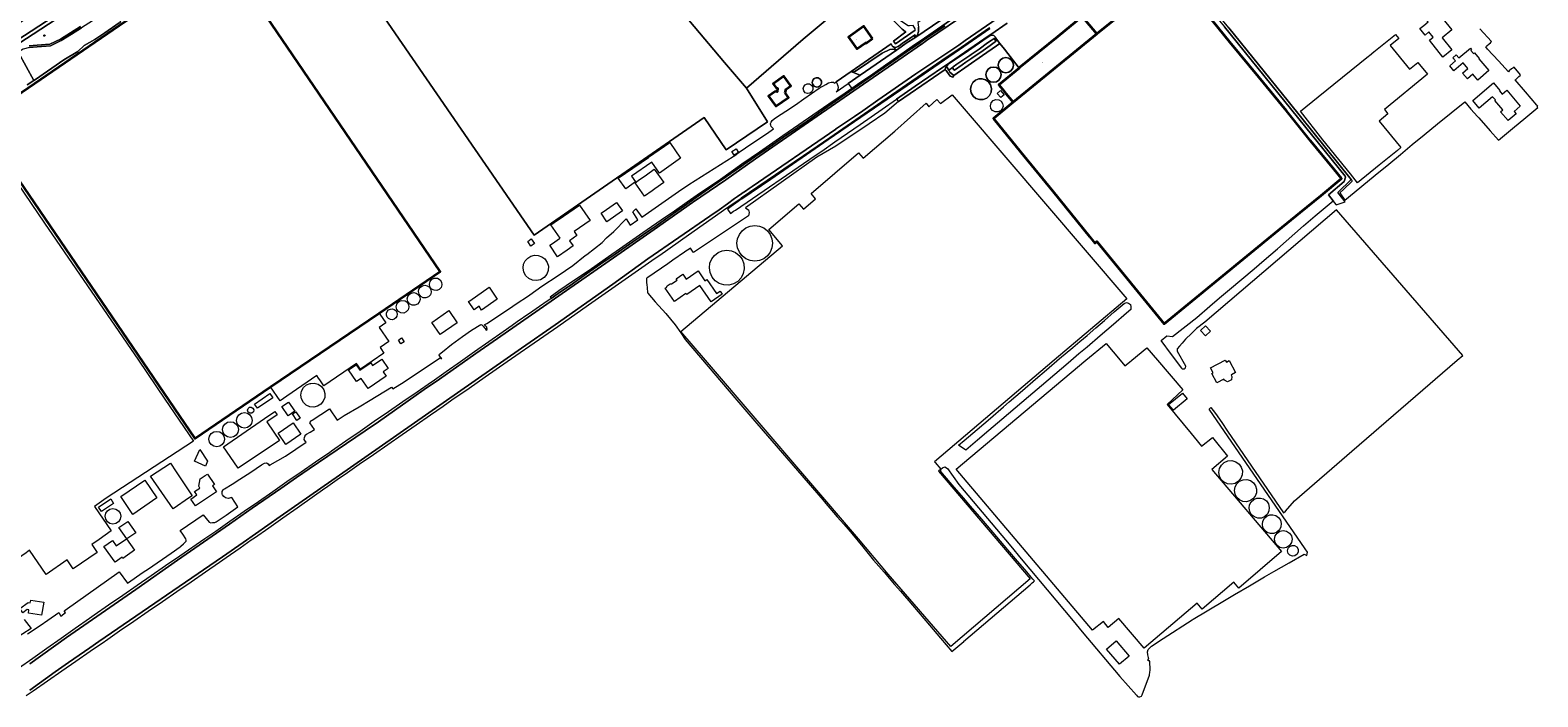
# Model space of a CAD drawing. Header units: metres. Extents: x 73718 to 76933, y 443658 to 446696.
# Tile 103 of 153: x 75738 to 76607, y 444306 to 444690. Entities that reach past the tile are written whole.
import ezdxf
from ezdxf.enums import TextEntityAlignment as Align

# ---------------------------------------------------------------- set-up
doc = ezdxf.new("R2010")
doc.units = ezdxf.units.M
for name, color, linetype, lineweight in [('B-WE-GR-BEPLANTING_CULTUUR_VASTE PLANTENVAK-GV', 90, 'Continuous', 18), ('B-WE-GR-BOOM-S', 90, 'Continuous', 25), ('B-WE-GR-BOUWLAND-GV', 80, 'Continuous', 13), ('B-WE-GR-GRAS-GV', 60, 'Continuous', 13), ('B-WE-GR-GROENVOORZIENING-GV', 80, 'Continuous', 18), ('B-WE-OG-BEBOUWING-GV', 7, 'Continuous', 35), ('B-WE-OG-BEBOUWING-T18', 10, 'Continuous', 18), ('B-WE-OG-BEBOUWING_OPSLAGTANK-GV', 7, 'Continuous', 18), ('B-WE-OG-TERREIN_ERF-GV', 7, 'Continuous', 18), ('B-WE-OG-TERREIN_OEVER-GV', 7, 'Continuous', 18), ('B-WE-OG-WATER_SLOOT-GV', 120, 'Continuous', 18), ('B-WE-OG-WEG-GV', 7, 'Continuous', 18), ('B-WE-VH-GESLOTENVERHARDING_ASFALT-GV', 10, 'Continuous', 18), ('B-WE-VH-HALFVERHARDING_GRASBETONSTEEN-GV', 130, 'Continuous', 18)]:
    doc.layers.add(name, color=color, linetype=linetype, lineweight=lineweight)
doc.styles.add('NLCS-ISO', font='NLCS-ISO.ttf')
doc.styles.add('NLCS-ISO-M200-T18', font='NLCS-ISO.ttf', dxfattribs={"height": 0.36})

# ---------------------------------------------------------------- blocks, each defined once
blk = doc.blocks.new('SGR-BOOM_GBKN-SO')
at = {"linetype": 'ByBlock', "lineweight": 18}
h = blk.add_hatch(color=0, dxfattribs=at)
h.dxf.hatch_style = 1
edge = h.paths.add_edge_path()
edge.add_arc((0, 0), 0.25, 0, 360)
at = {"color": 0, "linetype": 'ByBlock', "lineweight": 18}
for radius in [2, 0.25]:
    blk.add_circle((0, 0), radius, dxfattribs=at)
at = {"color": 0, "linetype": 'ByBlock', "lineweight": 18, "style": 'NLCS-ISO'}
blk.add_attdef('SOORT', (2.5, 0), '', height=1.5, dxfattribs=at)

msp = doc.modelspace()

# ---------------------------------------------------------------- linework, layer by layer
at = {"layer": 'B-WE-GR-BEPLANTING_CULTUUR_VASTE PLANTENVAK-GV', "flags": 128}
msp.add_lwpolyline([(76235.492, 444680.791), (76235.133, 444680.973), (76234.581, 444681.64), (76234.211, 444682.467), (76211.158, 444666.407), (76212.009, 444666.17), (76213.077, 444666.39), (76213.764, 444666.613), (76221.433, 444671.776), (76229.127, 444677.066), (76233.543, 444679.184), (76235.27, 444679.347), (76237.299, 444678.873)], close=True, dxfattribs=at)
at = {"layer": 'B-WE-GR-BOUWLAND-GV', "flags": 128}
msp.add_lwpolyline([(76117.655, 444695.994), (76138.187, 444671.758), (76150.879, 444656.813), (76183.611, 444685.188), (76209.17, 444706.408)], dxfattribs=at)
at = {"layer": 'B-WE-GR-GRAS-GV', "flags": 128}
msp.add_lwpolyline([(75896.193, 444764.37), (76028.448, 444572.035), (76126.361, 444639.932), (76139.233, 444621.384), (76162.924, 444637.528), (76150.879, 444656.813), (76138.187, 444671.758), (76117.655, 444695.994)], dxfattribs=at)
at = {"layer": 'B-WE-GR-GROENVOORZIENING-GV', "flags": 128}
msp.add_lwpolyline([(76270.494, 444664.222), (76268.188, 444666.067), (76267.478, 444667.238), (76266.188, 444669.366), (76265.562, 444668.548), (76265.474, 444667.663), (76265.98, 444666.97), (76266.359, 444666.451), (76268.305, 444663.79), (76269.791, 444663.265)], close=True, dxfattribs=at)
at = {"layer": 'B-WE-OG-BEBOUWING-GV', "flags": 128}
for points in [[(75876.439, 444484.594), (75939.005, 444527.208), (75974.23, 444551.201), (75849.781, 444733.914), (75849.708, 444734.022), (75789.119, 444692.754), (75754.315, 444669.049), (75708.28, 444637.689), (75720.213, 444620.133), (75731.306, 444603.847), (75832.773, 444454.856)], [(76352.891, 444688.173), (76304.591, 444648.748), (76293.275, 444639.347), (76296.51, 444635.397), (76310.817, 444617.863), (76327.499, 444597.398), (76348.706, 444571.327), (76351.793, 444567.54), (76352.953, 444568.485), (76391.722, 444520.914), (76439.654, 444560.131), (76457.598, 444574.916), (76470.214, 444585.277), (76482.193, 444595.007), (76493.995, 444604.787), (76489.748, 444609.91), (76476.2, 444626.527), (76462.197, 444643.729), (76446.247, 444663.276), (76429.665, 444683.486), (76413.236, 444703.544), (76396.831, 444723.804), (76385.796, 444714.909), (76370.35, 444702.324)], [(76300.445, 444653.842), (76304.591, 444648.748), (76352.891, 444688.173), (76344.472, 444698.163), (76330.251, 444686.539), (76308.386, 444668.706), (76308.126, 444668.494), (76296.377, 444658.841), (76298.424, 444656.326)], [(76223.609, 444685.431), (76218.612, 444692.594), (76209.631, 444686.328), (76214.404, 444679.486), (76219.557, 444683.08), (76219.78, 444682.76)], [(76173.076, 444654.263), (76173.66, 444656.314), (76176.368, 444658.228), (76172.458, 444663.76), (76166.309, 444659.413), (76167.949, 444657.093), (76168.798, 444656.968), (76168.481, 444654.814), (76167.349, 444654.98), (76163.585, 444652.32), (76167.767, 444646.403), (76175.012, 444651.524)]]:
    msp.add_lwpolyline(points, close=True, dxfattribs=at)
at = {"layer": 'B-WE-OG-BEBOUWING_OPSLAGTANK-GV', "flags": 128}
for points in [[(76297.322, 444673.279), (76296.372, 444671.856), (76296.039, 444670.179), (76296.372, 444668.501), (76297.323, 444667.079), (76298.745, 444666.128), (76300.423, 444665.794), (76302.1, 444666.128), (76303.523, 444667.079), (76304.473, 444668.501), (76304.807, 444670.179), (76304.473, 444671.856), (76303.523, 444673.278), (76302.1, 444674.229), (76300.422, 444674.563), (76298.745, 444674.229)], [(76192.47, 444657.703), (76193.524, 444658.485), (76194.085, 444659.671), (76194.021, 444660.981), (76193.346, 444662.107), (76192.272, 444662.765), (76191.015, 444662.864), (76189.85, 444662.382), (76189.032, 444661.423), (76188.737, 444660.197), (76189.056, 444658.925), (76189.937, 444657.953), (76191.173, 444657.511)], [(76283.197, 444650.94), (76285.247, 444650.258), (76287.406, 444650.334), (76289.402, 444651.161), (76290.983, 444652.633), (76291.95, 444654.565), (76292.181, 444656.713), (76291.647, 444658.806), (76290.415, 444660.581), (76288.753, 444661.76), (76286.795, 444662.324), (76284.76, 444662.21), (76282.877, 444661.43), (76281.357, 444660.072), (76280.371, 444658.289), (76280.029, 444656.28), (76280.413, 444654.153), (76281.515, 444652.296)], [(76293.275, 444660.291), (76294.948, 444660.624), (76296.367, 444661.572), (76297.315, 444662.991), (76297.648, 444664.664), (76297.315, 444666.338), (76296.368, 444667.756), (76294.949, 444668.705), (76293.275, 444669.038), (76291.601, 444668.705), (76290.182, 444667.757), (76289.234, 444666.338), (76288.902, 444664.664), (76289.234, 444662.991), (76290.182, 444661.572), (76291.601, 444660.624)]]:
    msp.add_lwpolyline(points, close=True, dxfattribs=at)
at = {"layer": 'B-WE-OG-TERREIN_ERF-GV', "flags": 128}
for points in [[(76209.17, 444706.408), (76183.611, 444685.188), (76150.879, 444656.813), (76162.924, 444637.528), (76139.233, 444621.384), (76126.361, 444639.932), (76028.448, 444572.035), (75896.193, 444764.37)], [(75849.781, 444733.914), (75974.23, 444551.201), (75939.005, 444527.208), (75939.419, 444526.6), (75942.89, 444521.503), (75939.045, 444518.884), (75944.56, 444510.786), (75939.562, 444507.382), (75939.935, 444506.834), (75941.814, 444504.076), (75928.177, 444494.788), (75925.925, 444498.094), (75907.081, 444485.259), (75904.759, 444488.668), (75904.016, 444489.759), (75903.084, 444491.127), (75885.684, 444479.275), (75881.843, 444476.659), (75876.439, 444484.594), (75832.773, 444454.856), (75731.306, 444603.847)], [(76413.236, 444703.544), (76429.665, 444683.486), (76446.247, 444663.276), (76462.197, 444643.729), (76476.2, 444626.527), (76489.748, 444609.91), (76493.995, 444604.787), (76482.193, 444595.007), (76470.214, 444585.277), (76457.598, 444574.916), (76439.654, 444560.131), (76391.722, 444520.914), (76352.953, 444568.485), (76351.793, 444567.54), (76348.706, 444571.327), (76327.499, 444597.398), (76310.817, 444617.863), (76296.51, 444635.397), (76293.275, 444639.347), (76304.591, 444648.748), (76300.445, 444653.842), (76298.424, 444656.326), (76296.377, 444658.841), (76308.126, 444668.494), (76299.672, 444679.281), (76297.015, 444682.671), (76295.121, 444681.354), (76286.912, 444675.643), (76278.703, 444669.933), (76270.494, 444664.222), (76269.791, 444663.265), (76268.305, 444663.79), (76266.359, 444666.451), (76265.98, 444666.97), (76265.474, 444667.663), (76238.561, 444649.098), (76230.559, 444642.541), (76221.523, 444636.305), (76202.312, 444623.525), (76191.354, 444617.163), (76150.321, 444587.899), (76151.143, 444587.294), (76151.965, 444586.688), (76152.397, 444585.132), (76151.965, 444583.229), (76120.363, 444562.194), (76119.81, 444562.986), (76118.625, 444564.682), (76117.907, 444564.189), (76117.81, 444564.123), (76115.969, 444562.86), (76115.14, 444562.291), (76108.41, 444557.674), (76105.499, 444555.677), (76094.051, 444547.683), (76093.432, 444547.25), (76093.142, 444547.05), (76093.28, 444546.635), (76093.255, 444545.639), (76093.16, 444544.91), (76093.47, 444543.494), (76093.559, 444541.901), (76093.603, 444540.883), (76093.691, 444539.998), (76093.736, 444539.202), (76094.001, 444538.671), (76098.249, 444533.671), (76104.392, 444527.051), (76109.664, 444520.353), (76113.014, 444515.842), (76115.497, 444511.879), (76145.236, 444477.039), (76156.836, 444463.488), (76194.999, 444419.305), (76195.697, 444418.478), (76203.168, 444409.79), (76206.935, 444405.514), (76210.74, 444401.195), (76211.563, 444400.185), (76217.877, 444392.43), (76224.191, 444384.676), (76230.178, 444377.75), (76236.226, 444370.753), (76239.67, 444366.84), (76243.148, 444362.887), (76243.406, 444362.582), (76249.866, 444354.95), (76256.327, 444347.317), (76262.787, 444339.684), (76269.248, 444332.051), (76269.288, 444332.004), (76276.107, 444337.749), (76275.994, 444337.881), (76314.453, 444370.527), (76315.685, 444371.646), (76316.307, 444372.211), (76316.907, 444372.755), (76316.023, 444373.804), (76314.992, 444375.025), (76312.521, 444377.916), (76306.025, 444385.518), (76299.528, 444393.12), (76293.031, 444400.723), (76286.535, 444408.325), (76280.038, 444415.927), (76275.967, 444420.662), (76269.448, 444428.244), (76262.928, 444435.827), (76262.928, 444437.149), (76263.809, 444438.03), (76265.204, 444438.471), (76266.746, 444437.516), (76273.377, 444428.407), (76273.379, 444428.403), (76303.315, 444392.764), (76309.291, 444385.452), (76339.31, 444349.721), (76344.372, 444343.354), (76366.236, 444317.693), (76375.798, 444306.814), (76376.362, 444306.198), (76376.925, 444305.931), (76377.697, 444305.991), (76378.616, 444306.347), (76379.002, 444307.029), (76383.213, 444318.448), (76383.277, 444318.764), (76383.539, 444320.049), (76383.628, 444321.532), (76383.368, 444326.229), (76383.251, 444326.663), (76382.432, 444326.717), (76382.531, 444327.863), (76382.926, 444327.83), (76382.287, 444330.114), (76382.177, 444331.821), (76382.535, 444333.317), (76384.337, 444335.076), (76391.158, 444339.476), (76407.964, 444350.318), (76408.479, 444350.626), (76425.643, 444360.892), (76432.318, 444364.853), (76440.918, 444369.957), (76449.518, 444375.06), (76455.042, 444378.221), (76463.722, 444383.188), (76472.401, 444388.154), (76474.048, 444387.496), (76474.349, 444389.437), (76473.107, 444391.242), (76417.64, 444471.881), (76418.561, 444472.733), (76421.359, 444469.355), (76424.907, 444464.056), (76428.24, 444459.142), (76460.482, 444412.029), (76461.677, 444413.062), (76466.828, 444418.884), (76500, 444447.529), (76560.763, 444500), (76563.891, 444502.7), (76491.122, 444586.648), (76415.168, 444521.976), (76410.392, 444518.349), (76407.452, 444515.409), (76404.033, 444512.201), (76402.136, 444509.866), (76400.579, 444508.066), (76399.158, 444506.591), (76399.158, 444505.326), (76404.12, 444496.813), (76403.877, 444495.451), (76403.293, 444494.916), (76402.175, 444494.916), (76401.848, 444495.356), (76395.882, 444503.382), (76389.916, 444511.407), (76393.175, 444514.083), (76396.542, 444513.681), (76410.503, 444524.572), (76418.05, 444531.133), (76423.658, 444535.966), (76429.323, 444540.847), (76436.47, 444546.755), (76443.689, 444552.723), (76449.481, 444557.766), (76457.024, 444564.332), (76472.108, 444577.464), (76478.849, 444583.183), (76485.658, 444588.959), (76489.112, 444591.936), (76486.562, 444595.29), (76495.596, 444603.121), (76496.219, 444605.511), (76496.192, 444606.21), (76426.591, 444692.227)], [(76301.228, 444694.378), (76291.767, 444687.913), (76289.712, 444686.509), (76291.372, 444687.192), (76292.061, 444687.475), (76293.551, 444687.289), (76294.378, 444686.187), (76294.534, 444685.979), (76297.015, 444682.671), (76299.672, 444679.281), (76308.126, 444668.494), (76308.386, 444668.706), (76330.251, 444686.539), (76344.472, 444698.163)], [(76344.472, 444698.163), (76352.891, 444688.173), (76370.35, 444702.324)], [(75708.28, 444637.689), (75754.315, 444669.049), (75789.119, 444692.754)], [(75789.15, 444694.518), (75780.739, 444688.847), (75775.065, 444684.915), (75768.946, 444681.49), (75765.277, 444678.113), (75757.272, 444673.157), (75740.871, 444661.931), (75739.907, 444661.323), (75735.956, 444658.831)], [(75736.164, 444342.347), (75743.445, 444347.11), (75747.989, 444350.121), (75754.296, 444354.504), (75755.499, 444352.483), (75758.101, 444354.49), (75757.399, 444355.504), (75757.997, 444355.918), (75789.172, 444377.978), (75793.817, 444371.457), (75803.014, 444377.738), (75805.968, 444379.755), (75819.077, 444388.86), (75824.224, 444392.433), (75824.636, 444392.785), (75826.277, 444394.19), (75827.695, 444395.642), (75827.744, 444396.354), (75827.589, 444397.115), (75825.804, 444399.65), (75824.172, 444401.918), (75837.603, 444410.869), (75841.001, 444406.63), (75841.994, 444406.353), (75843.009, 444406.407), (75844.229, 444406.512), (75845.003, 444406.91), (75845.523, 444407.177), (75850.72, 444410.773), (75857.469, 444415.487), (75853.983, 444420.792), (75851.969, 444420.371), (75850.457, 444420.692), (75849.541, 444421.471), (75848.716, 444422.433), (75848.577, 444422.87), (75848.396, 444423.441), (75848.579, 444424.357), (75848.824, 444424.826), (75849.129, 444425.41), (75849.761, 444425.848), (75854.237, 444428.601), (75858.758, 444431.381), (75864.962, 444435.507), (75871.228, 444439.675), (75872.829, 444440.704), (75874.145, 444440.876), (75875.003, 444440.19), (75875.597, 444439.309), (75876.208, 444439.752), (75885.066, 444444.774), (75897.02, 444452.694), (75896.583, 444453.153), (75895.85, 444454.39), (75895.941, 444455.398), (75896.257, 444456.406), (75896.399, 444456.864), (75897.132, 444457.459), (75899.285, 444458.604), (75901.687, 444460.095), (75901.644, 444460.161), (75899.116, 444463.995), (75899.407, 444464.46), (75899.982, 444465.168), (75900.399, 444465.444), (75910.349, 444472.027), (75914.714, 444465.45), (75918.759, 444468.199), (75927.541, 444473.096), (75933.825, 444477.059), (75946.21, 444484.524), (75946.874, 444483.612), (75953.394, 444487.541), (75968.097, 444497.394), (75974.15, 444501.451), (75974.661, 444500.918), (75975.103, 444501.012), (75974.492, 444501.688), (75974.022, 444502.305), (75973.977, 444502.363), (75973.72, 444503.007), (75973.88, 444503.554), (75975.509, 444504.94), (75980.777, 444509.108), (75987.144, 444513.689), (75992.229, 444517.399), (75997.635, 444520.56), (75998.23, 444520.469), (75998.963, 444519.736), (75999.807, 444518.655), (76000.108, 444518.27), (76000.658, 444517.308), (76001.395, 444517.681), (76001.062, 444519.058), (76000.095, 444520.094), (76000, 444520.143), (75999.681, 444520.306), (75999.663, 444520.315), (76000, 444520.526), (76001.197, 444521.277), (76013.604, 444529.445), (76018.705, 444532.895), (76024.562, 444536.762), (76025.893, 444537.712), (76032.805, 444542.647), (76042.252, 444548.817), (76050.688, 444554.71), (76057.748, 444560.341), (76058.87, 444560.941), (76067.702, 444567.924), (76070.117, 444570.589), (76074.414, 444574.174), (76081.452, 444581.57), (76083.846, 444577.92), (76088.245, 444580.999), (76085.302, 444585.649), (76086.979, 444587.256), (76090.417, 444582.496), (76111.607, 444597.28), (76117.53, 444601.412), (76143.265, 444617.553), (76144.128, 444618.094), (76146.711, 444619.983), (76146.715, 444619.978), (76153.966, 444624.885), (76162.351, 444630.626), (76166.458, 444633.426), (76165.131, 444634.683), (76164.802, 444635.531), (76164.773, 444636.177), (76164.756, 444636.556), (76165.059, 444637.274), (76165.635, 444638.282), (76166.787, 444639.29), (76168.155, 444640.082), (76173.563, 444643.699), (76179.025, 444647.353), (76183.921, 444650.665), (76188.29, 444653.745), (76192.704, 444656.856), (76196.519, 444659.016), (76198.103, 444659.88), (76199.759, 444660.312), (76201.055, 444660.24), (76201.765, 444659.835), (76202.48, 444660.505), (76211.158, 444666.407), (76234.211, 444682.467), (76234.581, 444681.64), (76235.133, 444680.973), (76235.492, 444680.791), (76235.842, 444680.613), (76236.702, 444680.351), (76238.258, 444680.945), (76239.74, 444681.898), (76240.865, 444682.777), (76248.149, 444687.587), (76247.913, 444685.975), (76249.545, 444687.639), (76250.048, 444689.63), (76250.105, 444692.001)], [(76248.087, 444690.358), (76236.806, 444682.45), (76235.547, 444684.064), (76242.82, 444689.405), (76242.37, 444689.57), (76240.69, 444690.83)], [(76428.947, 444691.655), (76463.172, 444649.423), (76499.638, 444604.199), (76499.992, 444603.812), (76499.953, 444603.071), (76495.353, 444598.735), (76492.94, 444596.46), (76495.998, 444592.345), (76498.032, 444594.012), (76505.767, 444600.35), (76513.501, 444606.689), (76521.236, 444613.027), (76527.993, 444618.64), (76534.819, 444624.31), (76541.58, 444629.909), (76549.282, 444636.288), (76565.069, 444649.044), (76568.56, 444644.774), (76572.473, 444640.46), (76573.095, 444639.756), (76579.716, 444632.263), (76584.519, 444626.827), (76585.697, 444627.807), (76592.578, 444633.534), (76600.308, 444639.967), (76607.221, 444645.822), (76606.846, 444646.36), (76607.138, 444646.577), (76606.629, 444647.162), (76600.062, 444654.703), (76594.06, 444661.594), (76594.432, 444661.95), (76596.266, 444663.518), (76596.939, 444664.263), (76597.184, 444664.468), (76593.503, 444669.071), (76593.042, 444668.662), (76592.738, 444668.392), (76592.065, 444667.939), (76590.743, 444666.81), (76590.231, 444666.373), (76584.491, 444672.606), (76578.233, 444679.402), (76577.151, 444680.678), (76577.886, 444681.337), (76579.122, 444682.445), (76579.864, 444683.11), (76580.51, 444683.689), (76573.845, 444691.125)], [(75734.365, 444350.525), (75738.362, 444345.288), (75728.801, 444339.163)]]:
    msp.add_lwpolyline(points, dxfattribs=at)
for points in [[(76542.241, 444687.513), (76539.257, 444691.205), (76541.431, 444692.962), (76544.028, 444695.068), (76543.082, 444696.233), (76548.994, 444701.026), (76557.546, 444690.449), (76551.986, 444685.954), (76557.593, 444679.016), (76552.422, 444674.836), (76544.699, 444684.472), (76546.873, 444686.229), (76544.415, 444689.27)], [(76223.609, 444685.431), (76219.78, 444682.76), (76219.557, 444683.08), (76214.404, 444679.486), (76209.631, 444686.328), (76218.612, 444692.594)], [(76518.712, 444644.585), (76520.758, 444642.089), (76515.698, 444637.943), (76528.253, 444622.625), (76526.221, 444620.96), (76515.644, 444612.47), (76503.131, 444602.336), (76499.086, 444607.484), (76492.49, 444615.665), (76483.315, 444627.056), (76470.274, 444643.543), (76480.546, 444651.858), (76494.589, 444663.204), (76509.651, 444675.333), (76510.062, 444675.665), (76512.685, 444677.781), (76525.215, 444687.893), (76527.135, 444685.543), (76522.142, 444681.465), (76533.29, 444667.818), (76538.067, 444671.721), (76543.582, 444664.969)], [(76569.747, 444664.888), (76566.688, 444662.275), (76563.829, 444665.62), (76566.888, 444668.233), (76564.185, 444671.397), (76558.842, 444666.919), (76556.407, 444669.754), (76559.742, 444672.604), (76558.189, 444674.447), (76560.188, 444676.077), (76561.715, 444674.289), (76568.292, 444679.908), (76569.033, 444679.007), (76568.633, 444678.678), (76570.199, 444676.846), (76570.608, 444677.197), (76573.38, 444673.953), (76573.257, 444673.849), (76579.046, 444667.074), (76572.572, 444661.58)], [(76296.039, 444670.179), (76296.372, 444671.856), (76297.322, 444673.279), (76298.745, 444674.229), (76300.422, 444674.563), (76302.1, 444674.229), (76303.523, 444673.278), (76304.473, 444671.856), (76304.807, 444670.179), (76304.473, 444668.501), (76303.523, 444667.079), (76302.1, 444666.128), (76300.423, 444665.794), (76298.745, 444666.128), (76297.323, 444667.079), (76296.372, 444668.501)], [(76176.368, 444658.228), (76173.66, 444656.314), (76173.076, 444654.263), (76175.012, 444651.524), (76167.767, 444646.403), (76163.585, 444652.32), (76167.349, 444654.98), (76168.481, 444654.814), (76168.798, 444656.968), (76167.949, 444657.093), (76166.309, 444659.413), (76172.458, 444663.76)], [(76189.032, 444661.423), (76189.85, 444662.382), (76191.015, 444662.864), (76192.272, 444662.765), (76193.346, 444662.107), (76194.021, 444660.981), (76194.085, 444659.671), (76193.524, 444658.485), (76192.47, 444657.703), (76191.173, 444657.511), (76189.937, 444657.953), (76189.056, 444658.925), (76188.737, 444660.197)], [(76281.515, 444652.296), (76280.413, 444654.153), (76280.029, 444656.28), (76280.371, 444658.289), (76281.357, 444660.072), (76282.877, 444661.43), (76284.76, 444662.21), (76286.795, 444662.324), (76288.753, 444661.76), (76290.415, 444660.581), (76291.647, 444658.806), (76292.181, 444656.713), (76291.95, 444654.565), (76290.983, 444652.633), (76289.402, 444651.161), (76287.406, 444650.334), (76285.247, 444650.258), (76283.197, 444650.94)], [(76289.234, 444666.338), (76290.182, 444667.757), (76291.601, 444668.705), (76293.275, 444669.038), (76294.949, 444668.705), (76296.368, 444667.756), (76297.315, 444666.338), (76297.648, 444664.664), (76297.315, 444662.991), (76296.367, 444661.572), (76294.948, 444660.624), (76293.275, 444660.291), (76291.601, 444660.624), (76290.182, 444661.572), (76289.234, 444662.991), (76288.902, 444664.664)], [(76215.487, 444396.944), (76127.187, 444500), (76112.961, 444516.603), (76171.604, 444566.049), (76163.675, 444575.453), (76181.082, 444590.132), (76183.644, 444587.093), (76190.703, 444593.045), (76188.071, 444596.166), (76215.505, 444619.637), (76218.236, 444616.445), (76236.48, 444632.054), (76254.471, 444648.194), (76255.964, 444646.154), (76260.7, 444650.36), (76262.716, 444648.09), (76269.541, 444652.94), (76276.377, 444645.027), (76370.107, 444535.45), (76328.301, 444500), (76259.302, 444441.491), (76259.706, 444441.02), (76262.94, 444437.246), (76261.56, 444436.063), (76314.543, 444374.023), (76268.753, 444334.947), (76232.629, 444376.754)], [(76183.527, 444656.596), (76183.835, 444657.881), (76184.694, 444658.887), (76185.916, 444659.393), (76187.234, 444659.289), (76188.361, 444658.598), (76189.069, 444657.418), (76189.136, 444656.043), (76188.548, 444654.799), (76187.443, 444653.979), (76186.081, 444653.777), (76184.785, 444654.241), (76183.861, 444655.261)], [(76295.391, 444653.888), (76297.431, 444655.518), (76299.481, 444653.057), (76297.477, 444651.432)], [(76585.724, 444643.245), (76587.088, 444644.421), (76582.455, 444649.801), (76582.766, 444650.068), (76581.134, 444651.962), (76573.427, 444645.325), (76569.642, 444649.721), (76581.615, 444659.991), (76585.395, 444655.596), (76585.054, 444655.303), (76586.691, 444653.404), (76589.297, 444655.647), (76597.111, 444646.573), (76593.475, 444643.44), (76594.642, 444642.084), (76590.096, 444638.168)], [(76293.021, 444649.717), (76294.594, 444650.369), (76296.291, 444650.235), (76297.743, 444649.346), (76298.59, 444648.014), (76298.796, 444646.449), (76298.321, 444644.944), (76297.255, 444643.781), (76295.797, 444643.177), (76294.22, 444643.246), (76292.82, 444643.974), (76291.859, 444645.227), (76291.517, 444646.767), (76291.915, 444648.423)], [(75774.783, 444415.634), (75784.524, 444401.597), (75777.517, 444396.735), (75773.286, 444393.802), (75776.454, 444389.232), (75762.641, 444379.657), (75759.02, 444384.881), (75747.015, 444376.559), (75737.395, 444390.437), (75735.381, 444389.041), (75696.434, 444362.043), (75602.485, 444500), (75571.757, 444545.122), (75707.047, 444636.361), (75746.039, 444579.098), (75800.228, 444500), (75815.368, 444477.537), (75831.877, 444453.362), (75781.684, 444420.423)], [(76094.381, 444616.965), (76094.301, 444617.079), (76106.586, 444625.471), (76112.739, 444616.459), (76100.701, 444607.958), (76096.203, 444614.299), (76084.524, 444606.2), (76086.773, 444602.957), (76081.195, 444598.894), (76076.951, 444605.053)], [(76146.315, 444619.852), (76143.801, 444618.215), (76142.437, 444620.31), (76144.951, 444621.947)], [(76096.432, 444597.691), (76092.027, 444594.558), (76086.571, 444602.228), (76088.473, 444603.581), (76093.149, 444606.907), (76097.649, 444610.108), (76103.105, 444602.438), (76098.057, 444598.847)], [(76051.407, 444574.244), (76052.983, 444571.91), (76048.878, 444568.881), (76050.928, 444565.891), (76047.522, 444563.555), (76041.918, 444559.712), (76037.42, 444566.271), (76038.914, 444567.295), (76043.037, 444570.123), (76043.364, 444570.347), (76038.082, 444578.049), (76040.002, 444579.489), (76045.335, 444583.1), (76054.64, 444589.401), (76060.66, 444580.51)], [(76070.099, 444586.956), (76075.806, 444590.92), (76079.266, 444586.08), (76070.248, 444579.868), (76066.958, 444584.774)], [(76165.568, 444570.081), (76165.918, 444567.421), (76165.568, 444564.762), (76164.541, 444562.283), (76162.908, 444560.154), (76160.779, 444558.521), (76158.301, 444557.494), (76155.641, 444557.144), (76152.981, 444557.494), (76150.502, 444558.521), (76148.374, 444560.154), (76146.74, 444562.283), (76145.714, 444564.762), (76145.364, 444567.422), (76145.714, 444570.081), (76146.74, 444572.56), (76148.374, 444574.688), (76150.502, 444576.322), (76152.981, 444577.348), (76155.641, 444577.698), (76158.3, 444577.348), (76160.779, 444576.322), (76162.907, 444574.689), (76164.541, 444572.56)], [(76026.495, 444565.835), (76024.668, 444568.462), (76026.723, 444569.92), (76028.55, 444567.293)], [(76027.432, 444546.133), (76025.258, 444547.119), (76023.515, 444548.752), (76022.389, 444550.858), (76022.001, 444553.213), (76022.316, 444555.341), (76023.236, 444557.285), (76024.68, 444558.879), (76026.525, 444559.984), (76028.612, 444560.507), (76030.76, 444560.401), (76032.785, 444559.677), (76034.513, 444558.396), (76035.903, 444556.455), (76036.596, 444554.169), (76036.518, 444551.783), (76035.677, 444549.548), (76034.162, 444547.702), (76032.134, 444546.441), (76029.809, 444545.899)], [(76144.55, 444562.066), (76146.635, 444560.466), (76148.328, 444558.216), (76149.333, 444555.586), (76149.569, 444552.78), (76149.02, 444550.019), (76147.728, 444547.517), (76145.794, 444545.472), (76143.369, 444544.041), (76140.642, 444543.338), (76137.828, 444543.417), (76135.146, 444544.272), (76132.805, 444545.836), (76130.988, 444547.987), (76129.838, 444550.557), (76129.445, 444553.344), (76129.788, 444555.951), (76130.794, 444558.38), (76132.394, 444560.465), (76134.48, 444562.066), (76136.908, 444563.072), (76139.515, 444563.415), (76142.121, 444563.072)], [(76123.925, 444543.182), (76116.408, 444537.88), (76115.919, 444538.573), (76109.285, 444533.892), (76103.976, 444541.468), (76104.778, 444542.03), (76105.057, 444542.836), (76106.76, 444544.029), (76107.612, 444544.016), (76110.822, 444546.266), (76110.38, 444546.896), (76114.204, 444549.577), (76116.121, 444546.842), (76122.91, 444551.6), (76126.927, 444545.867), (76127.91, 444546.556), (76133.615, 444538.416), (76135.662, 444539.851), (76136.827, 444538.189), (76130.522, 444533.769)], [(75968.832, 444540.818), (75969.039, 444539.241), (75968.561, 444537.725), (75967.487, 444536.553), (75966.018, 444535.944), (75964.43, 444536.014), (75963.019, 444536.748), (75962.052, 444538.009), (75961.707, 444539.561), (75961.987, 444540.967), (75962.783, 444542.159), (75963.975, 444542.955), (75965.38, 444543.235), (75966.786, 444542.955), (75967.978, 444542.158)], [(75971.028, 444547.41), (75972.714, 444547.277), (75974.157, 444546.393), (75974.999, 444545.071), (75975.204, 444543.516), (75974.732, 444542.02), (75973.672, 444540.864), (75972.224, 444540.264), (75970.657, 444540.332), (75969.266, 444541.056), (75968.311, 444542.301), (75967.971, 444543.831), (75968.366, 444545.476), (75969.465, 444546.763)], [(75996.643, 444531.167), (75993.786, 444529.145), (75990.494, 444533.798), (75991.239, 444534.325), (76002.369, 444542.201), (76007.042, 444535.249), (75998.115, 444528.857)], [(75949.96, 444533.453), (75951.152, 444534.249), (75951.855, 444534.389), (75953.963, 444534.249), (75955.155, 444533.452), (75956.009, 444532.112), (75956.216, 444530.535), (75955.738, 444529.019), (75954.664, 444527.847), (75953.195, 444527.238), (75951.607, 444527.308), (75950.196, 444528.042), (75949.229, 444529.303), (75948.884, 444530.855), (75949.164, 444532.261)], [(75958.932, 444539.039), (75960.338, 444538.759), (75961.53, 444537.962), (75962.384, 444536.622), (75962.591, 444535.045), (75962.113, 444533.529), (75961.039, 444532.357), (75959.57, 444531.748), (75957.982, 444531.818), (75956.571, 444532.552), (75955.604, 444533.813), (75955.259, 444535.365), (75955.539, 444536.771), (75956.335, 444537.963), (75957.527, 444538.759)], [(76313.405, 444478.847), (76305.779, 444472.378), (76298.152, 444465.91), (76290.526, 444459.442), (76284.008, 444453.86), (76277.424, 444448.221), (76273.143, 444450.945), (76276.326, 444453.66), (76283.935, 444460.15), (76291.544, 444466.639), (76299.152, 444473.128), (76302.387, 444475.929), (76309.948, 444482.474), (76317.508, 444489.019), (76323.844, 444494.438), (76331.443, 444500.939), (76339.042, 444507.439), (76343.114, 444510.878), (76347.227, 444514.351), (76352.287, 444518.624), (76357.398, 444522.941), (76362.98, 444527.846), (76368.619, 444532.8), (76370.046, 444533.384), (76371.149, 444532.995), (76372.251, 444532.087), (76372.511, 444530.854), (76372.446, 444529.168), (76370.026, 444527.098), (76362.426, 444520.598), (76354.827, 444514.099), (76347.227, 444507.599), (76342.607, 444503.648), (76337.94, 444499.656), (76336.284, 444498.252), (76328.658, 444491.783), (76321.032, 444485.315)], [(75947.74, 444529.302), (75948.662, 444528.606), (75949.271, 444527.624), (75949.483, 444526.488), (75949.271, 444525.352), (75948.662, 444524.37), (75947.74, 444523.674), (75946.629, 444523.357), (75945.479, 444523.464), (75944.444, 444523.979), (75943.666, 444524.833), (75943.249, 444525.91), (75943.249, 444527.066), (75943.666, 444528.143), (75944.444, 444528.997), (75945.479, 444529.512), (75946.629, 444529.619)], [(75969.325, 444521.847), (75979.139, 444528.642), (75983.997, 444521.625), (75974.182, 444514.83)], [(76418.412, 444516.828), (76415.529, 444514.077), (76412.619, 444517.127), (76415.502, 444519.878)], [(75951.533, 444509.467), (75950.1, 444511.588), (75951.946, 444512.835), (75953.379, 444510.713)], [(76410.694, 444359.926), (76380.252, 444333.963), (76365.613, 444351.128), (76359.503, 444345.917), (76356.714, 444349.384), (76350.481, 444344.37), (76271.781, 444437.296), (76346.597, 444500), (76358.2, 444509.725), (76366.35, 444500), (76369.081, 444496.742), (76372.719, 444499.715), (76373.068, 444500), (76381.734, 444507.082), (76387.85, 444500), (76402.578, 444482.945), (76393.483, 444474.581), (76407.307, 444457.795), (76409.015, 444455.693), (76413.265, 444450.462), (76419.548, 444455.418), (76428.32, 444444.662), (76419.122, 444436.955), (76459.427, 444389.685), (76434.798, 444368.68), (76431.884, 444372.096), (76413.608, 444356.509)], [(75927.953, 444494.191), (75934.14, 444498.421), (75935.154, 444496.934), (75940.525, 444500.595), (75944.186, 444495.224), (75941.318, 444493.269), (75942.974, 444490.84), (75932.588, 444483.762), (75928.662, 444489.521), (75925.922, 444487.654), (75921.278, 444494.469), (75925.685, 444497.42)], [(76430.512, 444491.619), (76430.571, 444491.508), (76430.361, 444491.397), (76430.681, 444490.725), (76430.525, 444488.689), (76428.294, 444487.498), (76426.496, 444488.495), (76426.135, 444489.162), (76422.091, 444487.024), (76419.25, 444492.396), (76419.948, 444492.765), (76418.437, 444495.623), (76426.962, 444500.131), (76427.602, 444498.92), (76429.252, 444499.793), (76432.905, 444492.883)], [(75868.806, 444472.3), (75867.168, 444474.707), (75876.071, 444480.769), (75877.709, 444478.362)], [(75905.381, 444474.701), (75903.468, 444473.511), (75901.273, 444472.999), (75899.03, 444473.22), (75896.978, 444474.15), (75895.333, 444475.691), (75894.271, 444477.678), (75893.903, 444479.902), (75894.077, 444480.927), (75894.292, 444482.186), (75895.413, 444484.214), (75897.141, 444485.758), (75899.281, 444486.644), (75899.559, 444486.66), (75901.595, 444486.774), (75903.822, 444486.133), (75905.711, 444484.793), (75907.024, 444482.961), (75907.678, 444480.804), (75907.605, 444478.552), (75906.811, 444476.443)], [(76397.067, 444471.288), (76394.292, 444474.496), (76402.282, 444481.062), (76404.982, 444477.794)], [(75874.199, 444464.465), (75874.628, 444463.835), (75874.63, 444463.832), (75881.489, 444453.772), (75857.758, 444437.724), (75850.978, 444447.601), (75849.227, 444450.152), (75872.887, 444466.389), (75878.909, 444470.494), (75880.221, 444468.57)], [(75863.497, 444470.082), (75863.123, 444471.185), (75863.428, 444472.193), (75864.242, 444472.86), (75865.289, 444472.963), (75866.217, 444472.467), (75866.733, 444471.422), (75866.506, 444470.279), (75865.63, 444469.51), (75864.466, 444469.434)], [(75890.384, 444470.603), (75886.556, 444467.976), (75882.984, 444473.273), (75886.806, 444475.879)], [(75889.124, 444469.01), (75891.025, 444470.288), (75893.494, 444466.617), (75891.592, 444465.339)], [(75848.725, 444460.009), (75849.071, 444461.751), (75850.058, 444463.228), (75851.535, 444464.215), (75853.277, 444464.561), (75855.02, 444464.215), (75856.497, 444463.228), (75857.483, 444461.751), (75857.83, 444460.008), (75857.483, 444458.266), (75856.496, 444456.789), (75855.019, 444455.803), (75853.277, 444455.456), (75851.535, 444455.803), (75850.058, 444456.79), (75849.071, 444458.266)], [(75857.095, 444463.585), (75856.751, 444465.316), (75857.095, 444467.048), (75858.076, 444468.515), (75859.543, 444469.496), (75861.275, 444469.84), (75863.006, 444469.496), (75864.474, 444468.516), (75865.454, 444467.048), (75865.799, 444465.316), (75865.454, 444463.585), (75864.474, 444462.117), (75863.006, 444461.137), (75861.275, 444460.792), (75859.543, 444461.137), (75858.076, 444462.117)], [(75893.806, 444457.409), (75885.166, 444451.481), (75880.762, 444457.899), (75889.402, 444463.827)], [(75849.512, 444456.228), (75849.853, 444454.513), (75849.512, 444452.798), (75848.541, 444451.345), (75847.087, 444450.373), (75845.372, 444450.032), (75843.657, 444450.373), (75842.204, 444451.345), (75841.232, 444452.799), (75840.892, 444454.514), (75841.233, 444456.228), (75842.204, 444457.682), (75843.658, 444458.653), (75845.372, 444458.994), (75847.087, 444458.653), (75848.54, 444457.681)], [(75840.103, 444441.894), (75838.803, 444439.013), (75832.626, 444441.801), (75835.642, 444448.481)], [(75831.203, 444421.838), (75829.675, 444420.789), (75820.134, 444414.243), (75807.242, 444433.131), (75818.642, 444440.613), (75821.865, 444435.677)], [(76426.421, 444441.127), (76428.536, 444442.003), (76430.821, 444442.131), (76433.021, 444441.497), (76434.888, 444440.173), (76436.184, 444438.363), (76436.83, 444436.233), (76436.757, 444434.008), (76435.973, 444431.925), (76434.561, 444430.204), (76432.67, 444429.029), (76430.503, 444428.524), (76428.287, 444428.742), (76426.26, 444429.661), (76424.635, 444431.182), (76423.586, 444433.145), (76423.224, 444435.342), (76423.607, 444437.598), (76424.714, 444439.602)], [(75796.988, 444411.134), (75789.972, 444421.405), (75803.856, 444430.891), (75810.873, 444420.62)], [(75833.087, 444415.972), (75830.401, 444419.971), (75833.912, 444422.329), (75832.598, 444424.286), (75835.647, 444426.334), (75834.98, 444427.327), (75835.809, 444431.692), (75838.648, 444433.484), (75840.052, 444434.37), (75844.124, 444428.338), (75842.899, 444427.51), (75845.189, 444424.101)], [(76441.437, 444430.599), (76443.184, 444429.358), (76444.399, 444427.664), (76445.004, 444425.67), (76444.936, 444423.587), (76444.201, 444421.636), (76442.879, 444420.025), (76441.109, 444418.924), (76439.08, 444418.451), (76437.005, 444418.655), (76435.107, 444419.515), (76433.586, 444420.94), (76432.603, 444422.778), (76432.263, 444424.835), (76432.622, 444426.948), (76433.659, 444428.823), (76435.257, 444430.252), (76437.237, 444431.072), (76439.377, 444431.192)], [(75777.163, 444415.265), (75784.195, 444420.024), (75785.914, 444417.483), (75778.882, 444412.725)], [(76445.236, 444420.464), (76447.193, 444420.574), (76449.076, 444420.031), (76450.675, 444418.897), (76451.859, 444417.191), (76452.373, 444415.178), (76452.151, 444413.113), (76451.221, 444411.255), (76449.701, 444409.839), (76447.781, 444409.044), (76445.705, 444408.97), (76443.734, 444409.626), (76442.117, 444410.929), (76441.056, 444412.716), (76440.687, 444414.76), (76441.016, 444416.693), (76441.964, 444418.408), (76443.425, 444419.714)], [(75782.298, 444406.832), (75781.316, 444408.301), (75780.971, 444410.033), (75781.316, 444411.766), (75782.297, 444413.236), (75783.766, 444414.217), (75785.499, 444414.562), (75787.232, 444414.218), (75788.702, 444413.237), (75789.683, 444411.768), (75790.028, 444410.035), (75789.684, 444408.302), (75788.702, 444406.832), (75787.233, 444405.85), (75785.5, 444405.506), (75783.767, 444405.85)], [(76458.78, 444407.755), (76459.259, 444405.878), (76459.052, 444403.953), (76458.185, 444402.221), (76456.768, 444400.901), (76454.978, 444400.16), (76453.043, 444400.091), (76451.205, 444400.703), (76449.697, 444401.918), (76448.709, 444403.584), (76448.365, 444405.489), (76448.672, 444407.291), (76449.556, 444408.89), (76450.918, 444410.107), (76452.606, 444410.806), (76454.43, 444410.908), (76456.185, 444410.403), (76457.676, 444409.346)], [(75798.646, 444400.452), (75793.475, 444396.941), (75788.981, 444403.56), (75794.152, 444407.071)], [(76455.754, 444398.708), (76456.847, 444400.344), (76458.482, 444401.436), (76460.412, 444401.82), (76462.341, 444401.436), (76463.976, 444400.343), (76465.069, 444398.708), (76465.453, 444396.779), (76465.069, 444394.85), (76463.977, 444393.214), (76462.341, 444392.121), (76460.412, 444391.737), (76458.483, 444392.121), (76456.847, 444393.214), (76455.754, 444394.849), (76455.37, 444396.778)], [(75786.762, 444383.585), (75780.335, 444392.696), (75785.182, 444396.115), (75787.42, 444392.942), (75793.294, 444397.086), (75798.007, 444390.405), (75791.292, 444385.667), (75790.768, 444386.41)], [(76464.242, 444387.543), (76463.222, 444388.668), (76462.853, 444390.141), (76463.193, 444391.56), (76464.141, 444392.67), (76465.489, 444393.228), (76466.943, 444393.114), (76468.187, 444392.352), (76468.968, 444391.049), (76469.043, 444389.532), (76468.393, 444388.159), (76467.174, 444387.255), (76465.671, 444387.032)], [(75733.517, 444354.369), (75731.721, 444356.917), (75736.634, 444360.36), (75737.827, 444360.185), (75738.097, 444361.724), (75745.567, 444360.435), (75744.259, 444352.97), (75736.758, 444354.26), (75737.066, 444356.023), (75736.121, 444356.194)], [(76364.099, 444338.245), (76371.607, 444329.444), (76366.024, 444324.684), (76358.532, 444333.473)]]:
    msp.add_lwpolyline(points, close=True, dxfattribs=at)
at = {"layer": 'B-WE-OG-TERREIN_OEVER-GV', "flags": 128}
for points in [[(75737.479, 444325), (75758.789, 444340.08), (75798.709, 444367.81), (75822.779, 444384.66), (75852.679, 444405.56), (75865.789, 444414.74), (75882.349, 444426.08), (75891.309, 444432.45), (75898.659, 444437.38), (75930.919, 444459.24), (75938.699, 444464.5), (75965.019, 444483.04), (75973.769, 444489.09), (75994.869, 444503.8), (76007.219, 444512.45), (76040.119, 444535.41), (76078.579, 444562.08), (76097.619, 444575.36), (76119.799, 444590.87), (76138.959, 444603.94), (76156.029, 444616.04), (76184.179, 444635.6), (76207.119, 444651.44), (76252.449, 444682.72), (76254.723, 444684.281), (76280.139, 444701.73)], [(76301.52, 444701.292), (76277.059, 444684.281), (76273.246, 444681.63), (76248.536, 444665.126), (76226.549, 444649.912), (76217.887, 444643.893), (76213.135, 444640.608), (76206.762, 444636.343), (76202.199, 444633.274), (76202.374, 444633.22), (76154.109, 444600.16), (76152.316, 444598.937), (76150.302, 444597.563), (76148.364, 444596.242), (76148.186, 444596.121), (76145.589, 444594.35), (76144.027, 444593.21), (76139.856, 444590.165), (76135.039, 444586.65), (76129.722, 444583.002), (76094.051, 444558.38), (76073.719, 444543.938), (76040.458, 444520.493), (76021.043, 444506.959), (76021.123, 444506.914), (75922.459, 444438.11), (75881.889, 444409.9), (75860.559, 444394.85), (75848.749, 444386.64), (75777.449, 444337.78), (75772.139, 444334.25), (75759.879, 444325.81), (75752.239, 444320.44), (75737.509, 444309.82)], [(76265.152, 444692.889), (76256.902, 444687.237), (76252.589, 444684.281), (76251.118, 444683.273), (76242.878, 444677.607), (76234.639, 444671.94), (76226.776, 444666.533), (76218.573, 444660.813), (76210.37, 444655.094), (76202.168, 444649.374), (76193.965, 444643.654), (76185.762, 444637.935), (76180.462, 444634.239), (76172.22, 444628.576), (76163.978, 444622.914), (76155.736, 444617.251), (76147.493, 444611.588), (76139.251, 444605.925), (76131.429, 444600.551), (76123.241, 444594.811), (76115.052, 444589.07), (76106.864, 444583.33), (76098.676, 444577.589), (76091.532, 444572.581), (76083.312, 444566.886), (76075.092, 444561.192), (76066.872, 444555.497), (76058.651, 444549.802), (76050.431, 444544.108), (76042.211, 444538.413), (76038.253, 444535.671), (76033.991, 444532.719), (76033.462, 444532.352), (76025.771, 444527.024), (76025.312, 444526.706), (76018.634, 444522.08), (76015.676, 444520.005), (76010.448, 444516.337), (76002.261, 444510.594), (75994.074, 444504.851), (75985.888, 444499.109), (75977.701, 444493.366), (75969.515, 444487.623), (75969.123, 444487.348), (75960.894, 444481.666), (75952.665, 444475.984), (75944.436, 444470.302), (75936.207, 444464.62), (75927.978, 444458.939), (75919.749, 444453.257), (75911.52, 444447.575), (75910.534, 444446.894), (75902.315, 444441.198), (75894.095, 444435.503), (75885.875, 444429.807), (75877.656, 444424.112), (75869.436, 444418.416), (75861.217, 444412.721), (75852.997, 444407.025), (75844.778, 444401.33), (75841.901, 444399.336), (75838.564, 444397.032), (75824.107, 444387.071), (75815.872, 444381.397), (75807.638, 444375.723), (75799.403, 444370.049), (75791.168, 444364.375), (75782.934, 444358.702), (75774.699, 444353.028), (75771.942, 444351.128), (75763.772, 444345.361), (75755.603, 444339.594), (75747.433, 444333.828), (75739.263, 444328.061), (75731.094, 444322.294)], [(75735.481, 444306.715), (75739.473, 444309.485), (75747.702, 444315.167), (75755.931, 444320.849), (75764.16, 444326.531), (75772.389, 444332.213), (75780.618, 444337.895), (75781.136, 444338.253), (75789.371, 444343.926), (75797.607, 444349.598), (75805.842, 444355.271), (75814.077, 444360.944), (75822.312, 444366.617), (75830.548, 444372.289), (75838.783, 444377.962), (75847.018, 444383.635), (75850.741, 444386.199), (75858.929, 444391.94), (75865.253, 444396.375), (75867.116, 444397.682), (75875.304, 444403.423), (75883.492, 444409.164), (75891.679, 444414.905), (75893.178, 444415.956), (75907.719, 444426.152), (75908.055, 444426.388), (75916.243, 444432.129), (75919.353, 444434.31), (75927.567, 444440.014), (75935.78, 444445.718), (75943.994, 444451.422), (75952.208, 444457.126), (75960.421, 444462.83), (75968.635, 444468.534), (75975.896, 444473.577), (75981.001, 444477.113), (75990.911, 444483.978), (76000.127, 444490.36), (76012.89, 444499.199), (76020.363, 444504.376), (76025.938, 444508.237), (76042.102, 444519.549), (76059.782, 444531.929), (76098.283, 444558.888), (76100.84, 444560.679), (76117.393, 444572.281), (76139.56, 444587.818), (76140.723, 444588.633), (76147.881, 444593.539), (76172.355, 444610.117), (76183.71, 444617.794), (76199.008, 444628.328), (76228.998, 444649.077), (76263.473, 444672.762), (76274.73, 444680.386), (76291.009, 444691.69)], [(75766.779, 444692.48), (75761.078, 444688.823), (75755.236, 444685.141), (75749.136, 444682.23), (75741.796, 444681.631), (75737.27, 444681.238)], [(75737.44, 444680.249), (75741.879, 444680.634), (75749.4, 444681.249), (75755.72, 444684.264), (75761.615, 444687.979), (75767.32, 444691.639)]]:
    msp.add_lwpolyline(points, dxfattribs=at)
for points in [[(76267.478, 444667.238), (76269.71, 444668.84), (76269.98, 444669.14), (76272.181, 444670.64), (76274.47, 444672.2), (76279.74, 444675.79), (76280.438, 444676.261), (76284.98, 444679.33), (76289.93, 444682.94), (76291.962, 444684.281), (76293.738, 444685.453), (76294.534, 444685.979), (76294.378, 444686.187), (76293.551, 444687.289), (76292.061, 444687.475), (76291.372, 444687.192), (76287.088, 444684.281), (76278.817, 444678.661), (76270.545, 444673.041), (76267.327, 444670.854), (76266.188, 444669.366)], [(76294.769, 444683.933), (76293.783, 444683.23), (76291.33, 444681.48), (76286.05, 444677.66), (76285.701, 444677.422), (76280.85, 444674.12), (76277.434, 444671.807), (76275.15, 444670.26), (76270.8, 444667.21), (76270.48, 444667.39), (76269.76, 444668.35), (76269.71, 444668.84), (76267.478, 444667.238), (76268.188, 444666.067), (76270.494, 444664.222), (76278.703, 444669.933), (76286.912, 444675.643), (76295.121, 444681.354), (76297.015, 444682.671), (76294.534, 444685.979), (76293.738, 444685.453), (76294.533, 444684.281)]]:
    msp.add_lwpolyline(points, close=True, dxfattribs=at)
at = {"layer": 'B-WE-OG-WATER_SLOOT-GV', "flags": 128}
for points in [[(76489.786, 444591.049), (76490.859, 444589.641), (76496.103, 444591.36), (76491.795, 444596.705), (76499.638, 444604.199), (76463.172, 444649.423), (76428.947, 444691.655), (76399.186, 444727.896), (76396.554, 444732.029), (76395.223, 444733.666), (76393.796, 444731.671), (76426.591, 444692.227), (76496.192, 444606.21), (76496.219, 444605.511), (76495.596, 444603.121), (76486.562, 444595.29), (76489.112, 444591.936)], [(76218.655, 444715.91), (76216.592, 444713.88), (76218.874, 444711.56), (76228.695, 444701.91), (76231.378, 444699.298), (76235.231, 444696.293), (76235.53, 444695.99), (76238.15, 444693.33), (76240.69, 444690.83), (76242.37, 444689.57), (76242.82, 444689.405), (76235.547, 444684.064), (76236.806, 444682.45), (76248.087, 444690.358), (76248.137, 444691.077), (76246.938, 444692.927), (76244.898, 444692.862), (76244.113, 444692.837), (76239.08, 444696.097), (76237.093, 444697.874), (76232.721, 444701.786), (76226.604, 444708.337), (76222.529, 444712.701)], [(75739.907, 444661.323), (75740.871, 444661.931), (75757.272, 444673.157), (75765.277, 444678.113), (75768.946, 444681.49), (75775.065, 444684.915), (75780.739, 444688.847), (75789.15, 444694.518), (75790.025, 444695.176), (75785.834, 444702.232), (75785.154, 444703.377), (75782.739, 444701.372), (75775.82, 444697.124), (75767.32, 444691.639), (75761.615, 444687.979), (75755.72, 444684.264), (75749.4, 444681.249), (75741.879, 444680.634), (75737.44, 444680.249), (75733.736, 444679.289), (75732.821, 444678.786), (75731.705, 444677.936), (75730.945, 444677.358)], [(76279.74, 444675.79), (76274.47, 444672.2), (76272.181, 444670.64), (76269.98, 444669.14), (76269.71, 444668.84), (76269.76, 444668.35), (76270.48, 444667.39), (76270.8, 444667.21), (76275.15, 444670.26), (76277.434, 444671.807), (76280.85, 444674.12), (76285.701, 444677.422), (76286.05, 444677.66), (76291.33, 444681.48), (76293.783, 444683.23), (76294.769, 444683.933), (76294.533, 444684.281), (76293.738, 444685.453), (76291.962, 444684.281), (76289.93, 444682.94), (76284.98, 444679.33), (76280.438, 444676.261)]]:
    msp.add_lwpolyline(points, close=True, dxfattribs=at)
for points in [[(76280.139, 444701.73), (76254.723, 444684.281), (76252.449, 444682.72), (76207.119, 444651.44), (76184.179, 444635.6), (76156.029, 444616.04), (76138.959, 444603.94), (76119.799, 444590.87), (76097.619, 444575.36), (76078.579, 444562.08), (76040.119, 444535.41), (76007.219, 444512.45), (75994.869, 444503.8), (75973.769, 444489.09), (75965.019, 444483.04), (75938.699, 444464.5), (75930.919, 444459.24), (75898.659, 444437.38), (75891.309, 444432.45), (75882.349, 444426.08), (75865.789, 444414.74), (75852.679, 444405.56), (75822.779, 444384.66), (75798.709, 444367.81), (75758.789, 444340.08), (75737.479, 444325)], [(75737.509, 444309.82), (75752.239, 444320.44), (75759.879, 444325.81), (75772.139, 444334.25), (75777.449, 444337.78), (75848.749, 444386.64), (75860.559, 444394.85), (75881.889, 444409.9), (75922.459, 444438.11), (76021.123, 444506.914), (76021.043, 444506.959), (76040.458, 444520.493), (76073.719, 444543.938), (76094.051, 444558.38), (76129.722, 444583.002), (76135.039, 444586.65), (76139.856, 444590.165), (76144.027, 444593.21), (76145.589, 444594.35), (76148.186, 444596.121), (76148.364, 444596.242), (76150.302, 444597.563), (76152.316, 444598.937), (76154.109, 444600.16), (76202.374, 444633.22), (76202.199, 444633.274), (76206.762, 444636.343), (76213.135, 444640.608), (76217.887, 444643.893), (76226.549, 444649.912), (76248.536, 444665.126), (76273.246, 444681.63), (76277.059, 444684.281), (76301.52, 444701.292)], [(75735.956, 444658.831), (75739.907, 444661.323), (75730.945, 444677.358)]]:
    msp.add_lwpolyline(points, dxfattribs=at)
at = {"layer": 'B-WE-OG-WEG-GV', "flags": 128}
for points in [[(75756.629, 444699.156), (75731.205, 444682.665)], [(75737.27, 444681.238), (75741.796, 444681.631), (75749.136, 444682.23), (75755.236, 444685.141), (75761.078, 444688.823), (75766.779, 444692.48)], [(76268.539, 444696.074), (76253.453, 444685.744), (76246.47, 444680.875), (76239.887, 444676.228), (76231.112, 444670.081), (76223.702, 444664.941), (76216.707, 444660.288), (76211.575, 444656.723), (76207.672, 444654.012), (76198.398, 444647.673), (76189.091, 444641.251), (76180.99, 444635.713), (76171.883, 444629.34), (76158.282, 444619.912), (76148.263, 444612.993), (76135.783, 444604.288), (76124.385, 444596.445), (76116.687, 444591.076), (76109.369, 444585.871), (76104.218, 444582.406), (76091.152, 444573.427), (76079.49, 444565.325), (76069.392, 444558.304), (76060.046, 444551.716), (76051.1, 444545.802), (76042.732, 444540.027), (76037.627, 444536.445), (76038.253, 444535.671), (76042.211, 444538.413), (76050.431, 444544.108), (76058.651, 444549.802), (76066.872, 444555.497), (76075.092, 444561.192), (76083.312, 444566.886), (76091.532, 444572.581), (76098.676, 444577.589), (76106.864, 444583.33), (76115.052, 444589.07), (76123.241, 444594.811), (76131.429, 444600.551), (76139.251, 444605.925), (76147.493, 444611.588), (76155.736, 444617.251), (76163.978, 444622.914), (76172.22, 444628.576), (76180.462, 444634.239), (76185.762, 444637.935), (76193.965, 444643.654), (76202.168, 444649.374), (76210.37, 444655.094), (76218.573, 444660.813), (76226.776, 444666.533), (76234.639, 444671.94), (76242.878, 444677.607), (76251.118, 444683.273), (76252.589, 444684.281), (76256.902, 444687.237), (76265.152, 444692.889)]]:
    msp.add_lwpolyline(points, dxfattribs=at)
for points in [[(76148.248, 444593.011), (76164.912, 444604.453), (76197.977, 444627.218), (76247.199, 444660.878), (76273.608, 444679.114), (76291.259, 444691.327), (76291.009, 444691.69), (76274.73, 444680.386), (76263.473, 444672.762), (76228.998, 444649.077), (76199.008, 444628.328), (76183.71, 444617.794), (76172.355, 444610.117), (76147.881, 444593.539)], [(76235.492, 444680.791), (76237.299, 444678.873), (76243.612, 444683.134), (76247.913, 444685.975), (76248.149, 444687.587), (76240.865, 444682.777), (76239.74, 444681.898), (76238.258, 444680.945), (76236.702, 444680.351), (76235.842, 444680.613)], [(76291.372, 444687.192), (76289.712, 444686.509), (76287.653, 444685.102), (76282.197, 444681.37), (76267.878, 444671.575), (76267.327, 444670.854), (76270.545, 444673.041), (76278.817, 444678.661), (76287.088, 444684.281)]]:
    msp.add_lwpolyline(points, close=True, dxfattribs=at)
at = {"layer": 'B-WE-VH-GESLOTENVERHARDING_ASFALT-GV', "flags": 128}
for points in [[(75796.52, 444727.521), (75796.765, 444727.676), (75797.009, 444727.831), (75797.254, 444727.986), (75797.498, 444728.141), (75797.743, 444728.297), (75793.74, 444734.741), (75752.106, 444707.648), (75725.811, 444690.618), (75710.121, 444680.408), (75714.362, 444674.036), (75730.113, 444684.341), (75755.542, 444700.835), (75774.815, 444713.285)], [(76247.913, 444685.975), (76263.584, 444696.54), (76261.858, 444696.277), (76259.675, 444696.186), (76258.872, 444696.301), (76257.436, 444696.506), (76256.324, 444697.043), (76254.864, 444698.404), (76249.685, 444694.742), (76250.105, 444692.001), (76250.048, 444689.63), (76249.545, 444687.639)], [(76212.009, 444666.17), (76216.337, 444664.33), (76237.299, 444678.873), (76235.27, 444679.347), (76233.543, 444679.184), (76229.127, 444677.066), (76221.433, 444671.776), (76213.764, 444666.613), (76213.077, 444666.39)], [(76265.474, 444667.663), (76265.562, 444668.548), (76266.188, 444669.366), (76267.327, 444670.854), (76267.878, 444671.575), (76263.923, 444668.861), (76248.157, 444658.025), (76237.439, 444650.566), (76238.561, 444649.098)], [(76203.603, 444658.168), (76203.669, 444657.204), (76203.586, 444656.365), (76203.275, 444655.784), (76203.067, 444655.254), (76202.621, 444654.814), (76209.558, 444659.627), (76216.337, 444664.33), (76212.009, 444666.17), (76211.158, 444666.407), (76202.48, 444660.505), (76203.04, 444659.785)]]:
    msp.add_lwpolyline(points, close=True, dxfattribs=at)
for points in [[(76263.584, 444696.54), (76247.913, 444685.975), (76243.612, 444683.134), (76237.299, 444678.873), (76216.337, 444664.33), (76209.558, 444659.627), (76211.575, 444656.723), (76216.707, 444660.288), (76223.702, 444664.941), (76231.112, 444670.081), (76239.887, 444676.228), (76246.47, 444680.875), (76253.453, 444685.744), (76268.539, 444696.074)], [(76291.259, 444691.327), (76273.608, 444679.114), (76247.199, 444660.878), (76197.977, 444627.218), (76164.912, 444604.453), (76148.248, 444593.011), (76139.822, 444587.139), (76141.609, 444584.593), (76143.422, 444585.916), (76144.523, 444586.619), (76190.539, 444618.112), (76194.216, 444620.639), (76201.885, 444625.853), (76216.457, 444636.01), (76229.061, 444644.735), (76237.439, 444650.566), (76248.157, 444658.025), (76263.923, 444668.861), (76267.878, 444671.575), (76282.197, 444681.37), (76287.653, 444685.102), (76289.712, 444686.509), (76291.767, 444687.913), (76301.228, 444694.378)]]:
    msp.add_lwpolyline(points, dxfattribs=at)
at = {"layer": 'B-WE-VH-HALFVERHARDING_GRASBETONSTEEN-GV', "flags": 128}
for points in [[(75755.542, 444700.835), (75730.113, 444684.341)], [(75731.205, 444682.665), (75756.629, 444699.156)]]:
    msp.add_lwpolyline(points, dxfattribs=at)

# ---------------------------------------------------------------- block references
at = {"layer": 'B-WE-GR-BOOM-S', "xscale": 0.2, "yscale": 0.2, "zscale": 0.2}
msp.add_blockref('SGR-BOOM_GBKN-SO', (75745.977, 444687.222), dxfattribs=at)

# ---------------------------------------------------------------- texts
at = {"layer": 'B-WE-OG-BEBOUWING-T18', "style": 'NLCS-ISO-M200-T18'}
for s, p in [('28', (76214.411, 444685.075)), ('20', (76321.607, 444671.825))]:
    msp.add_text(s, height=0.36, dxfattribs=at).set_placement(p, align=Align.MIDDLE)

doc.saveas('drawing.dxf')
